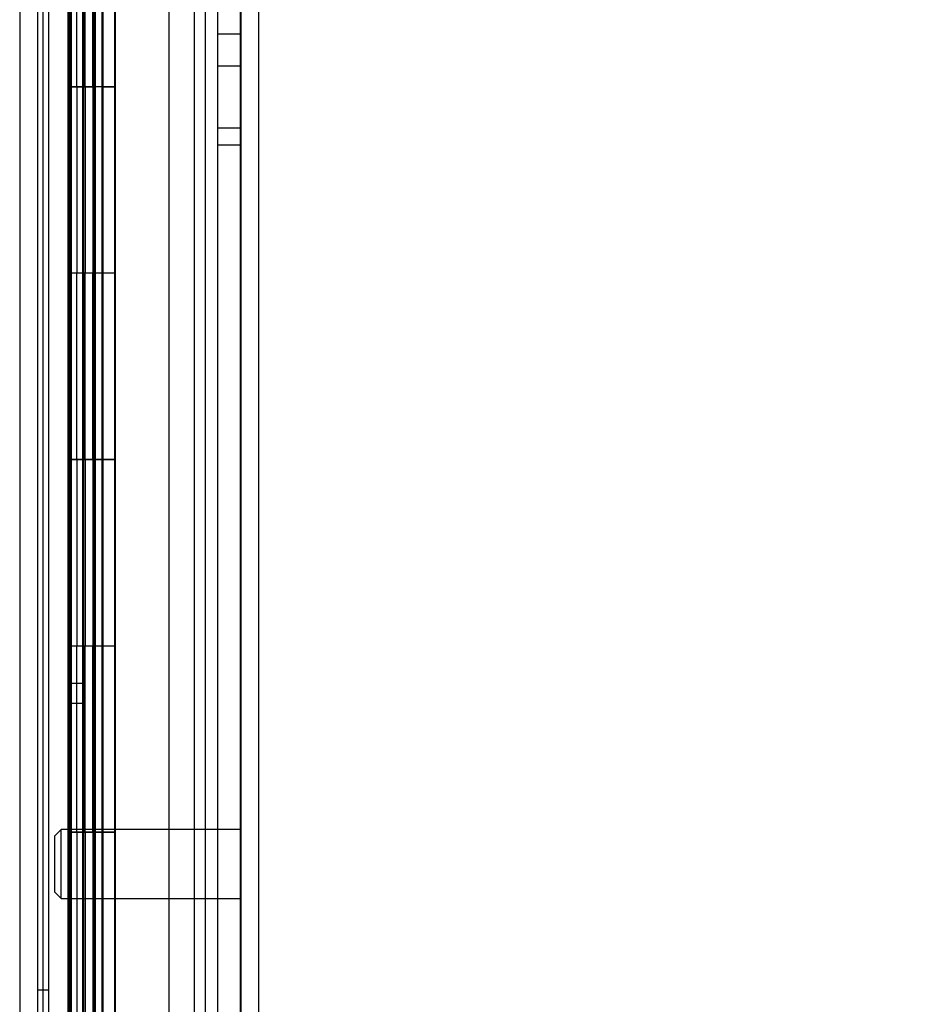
# Model space of a CAD drawing. Header units: inches. Extents: x 1 to 359, y -2 to 239.
# Tile 27 of 82: x 35.71 to 40.6, y 92.46 to 97.74. Entities that reach past the tile are written whole.
import ezdxf
from ezdxf.enums import TextEntityAlignment as Align
from ezdxf.lldxf.tags import DXFTag

# ---------------------------------------------------------------- set-up
doc = ezdxf.new("R2010")
doc.units = ezdxf.units.IN
doc.header["$MEASUREMENT"] = 0
for name, color, linetype in [('COM54746-60', 7, 'Continuous'), ('COM70220', 7, 'Continuous'), ('COM70739-9', 7, 'Continuous'), ('COM70839-3', 7, 'Continuous'), ('COM71195-6', 7, 'Continuous'), ('COM71300-1', 7, 'Continuous'), ('Default', 7, 'Continuous'), ('PKT1212', 7, 'Continuous'), ('STD26122', 7, 'Continuous')]:
    doc.layers.add(name, color=color, linetype=linetype)
doc.styles.add('SEACAD_Times_New_Roman', font='times.ttf')
tags = doc.linetypes.add('HIDDEN2', pattern=[0.1875, 0.125, -0.0625]).pattern_tags.tags
tags[6:7] = [DXFTag(74, 4), DXFTag(75, 0), DXFTag(340, '0'), DXFTag(46, 0.0), DXFTag(50, 0.0), DXFTag(44, 0.0), DXFTag(45, 0.0)]
tags[4:5] = [DXFTag(74, 4), DXFTag(75, 0), DXFTag(340, '0'), DXFTag(46, 0.0), DXFTag(50, 0.0), DXFTag(44, 0.0), DXFTag(45, 0.0)]
doc.dimstyles.new('HAMMOND_(STH_-_300x200)', dxfattribs={"dimtxt": 1.5, "dimasz": 1.875, "dimexe": 0.75, "dimexo": 0.75, "dimgap": 0.375, "dimtad": 0, "dimtih": 1, "dimtoh": 1, "dimzin": 0, "dimdsep": 46, "dimtxsty": 'SEACAD_Times_New_Roman', "dimblk1": '_SE_FILLED', "dimblk2": '_SE_FILLED', "dimsah": 1, "dimcen": 0.75, "dimadec": 0, "dimazin": 0, "dimtfac": 0.8, "dimtofl": 0, "dimtmove": 0, "dimatfit": 3, "dimfxl": 1, "dimtolj": 1, "dimtzin": 0, "dimarcsym": 0})

# ---------------------------------------------------------------- blocks, each defined once
blk = doc.blocks.new('SE1')
at = {"layer": 'COM54746-60', "color": 7, "linetype": 'HIDDEN2'}
for p, q in [((35.8704, 89.3819), (35.8704, 149.3819)), ((36.0564, 149.3819), (36.0564, 90.382)), ((36.1564, 90.382), (36.1564, 149.3819)), ((36.7111, 89.3819), (36.7111, 149.3819)), ((35.9714, 98.3819), (35.9714, 97.3819)), ((35.976, 98.3819), (35.976, 97.3819)), ((35.9804, 97.3819), (35.9804, 98.3819)), ((35.9894, 98.3819), (35.9894, 97.3829)), ((36.0514, 98.3819), (36.0514, 97.3829)), ((36.065, 97.3819), (36.065, 98.3819)), ((36.1064, 97.3819), (36.1064, 98.3819)), ((36.1114, 98.3819), (36.1114, 97.3829)), ((36.117, 98.3819), (36.117, 97.3829)), ((36.1614, 97.3819), (36.1614, 98.3819)), ((35.9714, 97.3819), (35.976, 97.3819)), ((35.9714, 97.3819), (35.9714, 96.3819)), ((35.9894, 97.3829), (35.9894, 97.3819)), ((35.9894, 97.3809), (36.117, 97.3809)), ((36.02, 97.3819), (36.02, 96.3819)), ((36.0514, 97.3829), (36.0514, 96.3819)), ((36.065, 97.3819), (36.065, 96.3819)), ((36.1064, 97.3819), (36.1064, 96.3819)), ((36.1114, 96.3819), (36.1114, 97.3829)), ((36.117, 96.3819), (36.117, 97.3829)), ((36.1614, 97.3809), (36.117, 97.3809)), ((36.1614, 96.3819), (36.1614, 97.3829)), ((36.1614, 97.3809), (36.2234, 97.3809)), ((35.9714, 96.3819), (35.9714, 95.3819)), ((35.9714, 96.3819), (35.976, 96.3819)), ((35.976, 96.3819), (35.976, 95.3819)), ((35.9804, 95.3819), (35.9804, 96.3819)), ((35.9894, 96.3819), (35.9894, 95.3829)), ((36.0514, 96.3819), (36.0514, 95.3829)), ((36.065, 95.3819), (36.065, 96.3819)), ((36.1064, 95.3819), (36.1064, 96.3819)), ((36.1114, 96.3819), (36.1114, 95.3829)), ((36.117, 96.3819), (36.117, 95.3829)), ((36.1614, 95.3819), (36.1614, 96.3819)), ((35.9714, 95.3819), (35.976, 95.3819)), ((35.9714, 95.3819), (35.9714, 94.3819)), ((35.9894, 95.3829), (35.9894, 95.3819)), ((35.9894, 95.3809), (36.117, 95.3809)), ((36.02, 95.3819), (36.02, 94.3819)), ((36.0514, 95.3829), (36.0514, 94.3819)), ((36.065, 95.3819), (36.065, 94.3819)), ((36.1064, 95.3819), (36.1064, 94.3819)), ((36.1114, 94.3819), (36.1114, 95.3829)), ((36.117, 94.3819), (36.117, 95.3829)), ((36.1614, 95.3809), (36.117, 95.3809)), ((36.1614, 94.3819), (36.1614, 95.3829)), ((36.1614, 95.3809), (36.2234, 95.3809)), ((35.9714, 94.3819), (35.9714, 93.3819)), ((35.9714, 94.3819), (35.976, 94.3819)), ((35.976, 94.3819), (35.976, 93.3819)), ((35.9804, 93.3819), (35.9804, 94.3819)), ((35.9894, 94.3819), (35.9894, 93.3829)), ((36.0514, 94.3819), (36.0514, 93.3829)), ((36.065, 93.3819), (36.065, 94.3819)), ((36.1064, 93.3819), (36.1064, 94.3819)), ((36.1114, 94.3819), (36.1114, 93.3829)), ((36.117, 94.3819), (36.117, 93.3829)), ((36.1614, 93.3819), (36.1614, 94.3819)), ((35.9714, 93.3819), (35.976, 93.3819)), ((35.9714, 93.3819), (35.9714, 92.3819)), ((35.9894, 93.3829), (35.9894, 93.3819)), ((35.9894, 93.3809), (36.117, 93.3809)), ((36.02, 93.3819), (36.02, 92.3819)), ((36.0514, 93.3829), (36.0514, 92.3819)), ((36.065, 93.3819), (36.065, 92.3819)), ((36.1064, 93.3819), (36.1064, 92.3819)), ((36.1114, 92.3819), (36.1114, 93.3829)), ((36.117, 92.3819), (36.117, 93.3829)), ((36.1614, 93.3809), (36.117, 93.3809)), ((36.1614, 92.3819), (36.1614, 93.3829)), ((36.1614, 93.3809), (36.2234, 93.3809)), ((35.8704, 92.5339), (35.8084, 92.5339))]:
    blk.add_line(p, q, dxfattribs=at)
at = {"layer": 'COM54746-60', "color": 7, "linetype": 'Continuous'}
for p, q in [((36.02, 97.3819), (36.02, 98.3819)), ((36.2234, 97.3819), (36.2234, 98.3819)), ((35.976, 96.3819), (35.976, 97.3819)), ((35.976, 97.3819), (36.02, 97.3819)), ((35.9804, 97.3819), (35.9804, 96.3819)), ((35.9894, 97.3829), (36.2234, 97.3829)), ((35.9894, 97.3819), (35.9894, 96.3819)), ((36.02, 97.3819), (36.2234, 97.3819)), ((36.2234, 96.3819), (36.2234, 97.3829)), ((35.976, 96.3819), (36.02, 96.3819)), ((36.02, 96.3819), (36.2234, 96.3819)), ((36.02, 96.3819), (36.2234, 96.3819)), ((36.02, 95.3819), (36.02, 96.3819)), ((36.2234, 95.3819), (36.2234, 96.3819)), ((35.976, 94.3819), (35.976, 95.3819)), ((35.976, 95.3819), (36.02, 95.3819)), ((35.9804, 95.3819), (35.9804, 94.3819)), ((35.9894, 95.3829), (36.2234, 95.3829)), ((35.9894, 95.3819), (35.9894, 94.3819)), ((36.02, 95.3819), (36.2234, 95.3819)), ((36.2234, 94.3819), (36.2234, 95.3829)), ((35.976, 94.3819), (36.02, 94.3819)), ((36.02, 94.3819), (36.2234, 94.3819)), ((36.02, 94.3819), (36.2234, 94.3819)), ((36.02, 93.3819), (36.02, 94.3819)), ((36.2234, 93.3819), (36.2234, 94.3819)), ((35.976, 92.3819), (35.976, 93.3819)), ((35.976, 93.3819), (36.02, 93.3819)), ((35.9804, 93.3819), (35.9804, 92.3819)), ((35.9894, 93.3829), (36.2234, 93.3829)), ((35.9894, 93.3819), (35.9894, 92.3819)), ((36.02, 93.3819), (36.2234, 93.3819)), ((36.2234, 92.3819), (36.2234, 93.3829))]:
    blk.add_line(p, q, dxfattribs=at)
at = {"layer": 'COM70220', "color": 7, "linetype": 'HIDDEN2'}
for p, q in [((36.6504, 149.8759), (36.6504, 88.8159)), ((36.8964, 149.8759), (36.8964, 88.8159)), ((36.8984, 149.8759), (36.8984, 88.8159)), ((36.8994, 149.8759), (36.8994, 88.8159))]:
    blk.add_line(p, q, dxfattribs=at)
at = {"layer": 'COM70739-9', "color": 7, "linetype": 'HIDDEN2'}
blk.add_line((35.8384, 149.5829), (35.8384, 88.9629), dxfattribs=at)
at = {"layer": 'COM70839-3', "color": 7, "linetype": 'HIDDEN2'}
for p, q in [((35.9804, 118.5123), (35.9836, 90.6099)), ((36.0524, 118.5123), (36.0556, 90.61)), ((35.9804, 118.4048), (35.9836, 90.5024)), ((36.0524, 118.4048), (36.0556, 90.5024)), ((36.5117, 116.2521), (36.5146, 90.61)), ((36.5117, 116.1446), (36.5146, 90.5025)), ((36.0551, 94.179), (35.9831, 94.1789)), ((36.0551, 94.0714), (35.9831, 94.0714))]:
    blk.add_line(p, q, dxfattribs=at)
at = {"layer": 'COM71195-6', "color": 7, "linetype": 'Continuous'}
for p, q in [((36.2254, 150.5529), (36.2254, 88.211)), ((36.9954, 150.4579), (36.9954, 88.3059))]:
    blk.add_line(p, q, dxfattribs=at)
at = {"layer": 'COM71195-6', "color": 7, "linetype": 'HIDDEN2'}
for p, q in [((36.9004, 150.4579), (36.9004, 88.3059)), ((36.1204, 88.4603), (36.1204, 150.0229))]:
    blk.add_line(p, q, dxfattribs=at)
at = {"layer": 'COM71300-1', "color": 7, "linetype": 'HIDDEN2'}
for p, q in [((35.7134, 149.9304), (35.7134, 88.6154)), ((36.7754, 149.9304), (36.7754, 88.6154))]:
    blk.add_line(p, q, dxfattribs=at)
at = {"layer": 'COM71300-1', "color": 7, "linetype": 'Continuous'}
blk.add_line((35.8084, 149.9304), (35.8084, 88.6154), dxfattribs=at)
at = {"layer": 'PKT1212', "color": 7, "linetype": 'HIDDEN2'}
for p, q in [((36.9004, 97.6629), (36.7754, 97.6629)), ((36.7754, 97.493), (36.9004, 97.493)), ((36.7754, 97.1599), (36.9004, 97.1599)), ((36.7754, 97.0689), (36.9004, 97.0689))]:
    blk.add_line(p, q, dxfattribs=at)
at = {"layer": 'STD26122', "color": 7, "linetype": 'HIDDEN2'}
for p, q in [((35.9354, 93.3959), (35.9004, 93.3609)), ((35.9004, 93.3609), (35.9004, 93.0609)), ((35.9354, 93.0259), (35.9354, 93.3959)), ((36.9004, 93.3959), (35.9354, 93.3959)), ((35.9004, 93.0609), (35.9354, 93.0259)), ((35.9354, 93.0259), (36.9004, 93.0259))]:
    blk.add_line(p, q, dxfattribs=at)
blk = doc.blocks.new('DMBLK34')
at = {"layer": 'Default', "linetype": 'Continuous', "transparency": 16777216}
for points in [[(49.1078, 148.7729), (48.7953, 150.6479), (48.4828, 148.7729)], [(49.1078, 89.9909), (48.4828, 89.9909), (48.7953, 88.1159)]]:
    blk.add_hatch(color=7, dxfattribs=at).paths.add_polyline_path(points)
at = {"layer": 'Default', "color": 7, "linetype": 'Continuous', "transparency": 16777216}
for p, q in [((37.2129, 150.6479), (49.5453, 150.6479)), ((48.7953, 150.6479), (48.7953, 120.6569)), ((48.7953, 115.8569), (48.7953, 88.1159)), ((37.5554, 88.1159), (49.5453, 88.1159))]:
    blk.add_line(p, q, dxfattribs=at)
at = {"layer": 'Default', "color": 7, "linetype": 'Continuous', "transparency": 16777216, "style": 'SEACAD_Times_New_Roman'}
for s, p in [('62.53', (46.2361, 120.1319)), ('OPENNING', (43.1259, 117.8819))]:
    blk.add_text(s, height=1.5, dxfattribs=at).set_placement(p, align=Align.TOP_LEFT)
blk = doc.blocks.new('_SE_FILLED')
at = {"color": 0}
blk.add_line((0, 0), (-1, 0), dxfattribs=at)
blk.add_solid([(0, 0), (-1, -0.1665), (-1, 0.1665), (0, 0)], dxfattribs=at)

msp = doc.modelspace()

# ---------------------------------------------------------------- block references
at = {"layer": 'Default'}
msp.add_blockref('SE1', (0, 0), dxfattribs=at)

# ---------------------------------------------------------------- dimensions: what is measured, and where the dimension line sits
at = {"layer": 'Default', "color": 7, "linetype": 'Continuous'}
dim = msp.add_linear_dim(base=(48.7953, 88.1159), p1=(36.4629, 150.6479), p2=(36.1204, 88.1159), angle=90, text='\\A1;<>\\POPENNING', dimstyle='HAMMOND_(STH_-_300x200)', dxfattribs=at)
dim.commit()
dim.dimension.update_dxf_attribs({"geometry": 'DMBLK34', "text_midpoint": (48.7953, 119.3819), "dimtype": 160})

doc.saveas('drawing.dxf')
